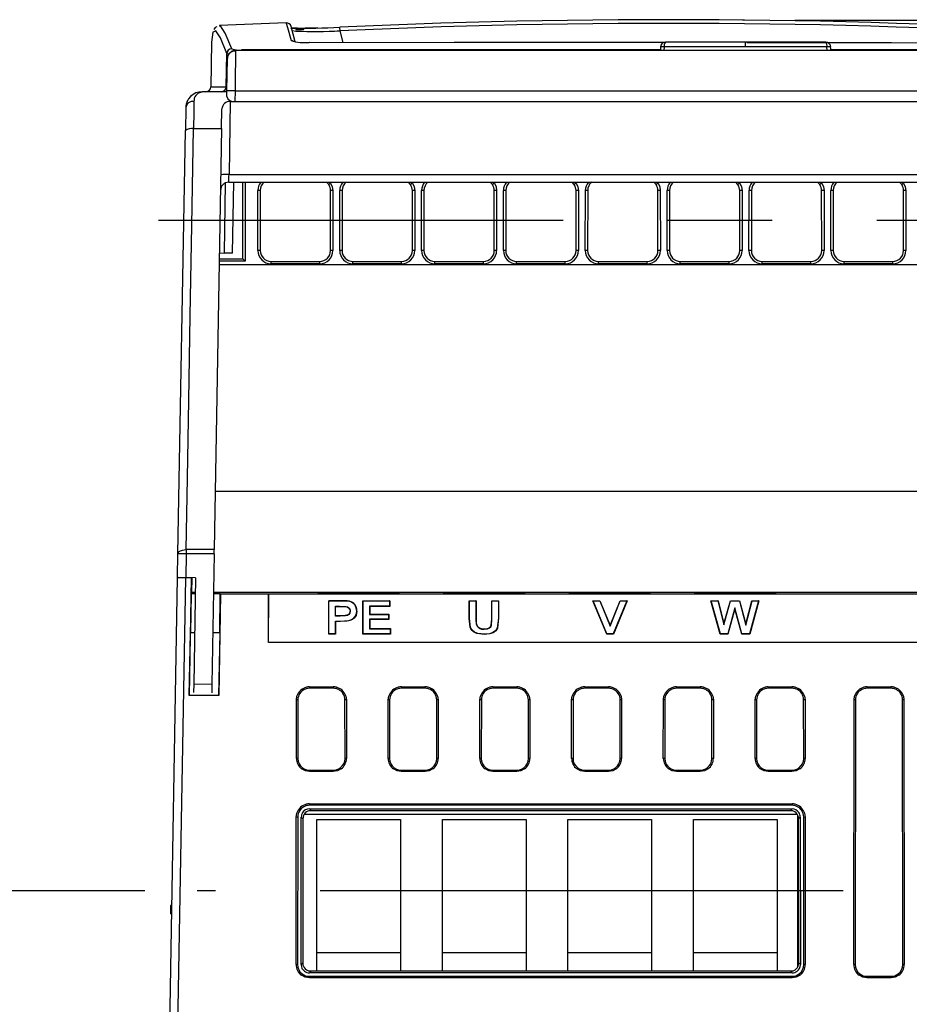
# Model space of a CAD drawing. Header units: millimetres. Extents: x 0 to 699, y 0 to 540.
# Tile 30 of 38: x 545 to 599, y 188 to 248. Entities that reach past the tile are written whole.
import ezdxf

# ---------------------------------------------------------------- set-up
doc = ezdxf.new("R2010")
doc.units = ezdxf.units.MM
doc.header["$LTSCALE"] = 2.5
doc.linetypes.add('CENTERX2', pattern=[20.32, 12.7, -2.54, 2.54, -2.54])
doc.layers.add('CENTER', color=40, linetype='CENTERX2')
doc.layers.add('DIMENSIONS', color=140, linetype='Continuous', lineweight=25)
doc.styles.add('SLDTEXTSTYLE0', font='TXT', dxfattribs={"width": 0.7})
doc.dimstyles.new('SLDDIMSTYLE0', dxfattribs={"dimtxt": 5.39502, "dimasz": 8.255, "dimexe": 0, "dimexo": 0.0625, "dimgap": 1.348755, "dimtad": 0, "dimtih": 1, "dimtoh": 1, "dimrnd": 1e-09, "dimzin": 12, "dimdsep": 46, "dimtxsty": 'SLDTEXTSTYLE0', "dimsah": 1, "dimcen": 0.09, "dimadec": 0, "dimazin": 3, "dimtfac": 1, "dimtofl": 0, "dimtmove": 0, "dimatfit": 3, "dimfxl": 0, "dimfrac": 2, "dimtolj": 1, "dimtzin": 12, "dimarcsym": 0})

# ---------------------------------------------------------------- blocks, each defined once
blk = doc.blocks.new('_D_15')
at = {"layer": 'DIMENSIONS'}
for p, q in [((592.178, 247.54), (676.376, 247.54)), ((668.438, 247.54), (668.438, 183.15)), ((660.422, 173.368), (658.611, 173.368)), ((658.611, 173.368), (658.611, 164.793)), ((676.454, 173.368), (678.266, 173.368)), ((678.266, 173.368), (678.266, 164.793)), ((658.611, 164.793), (660.422, 164.793)), ((678.266, 164.793), (676.454, 164.793)), ((668.438, 99.195), (668.438, 163.586)), ((626.069, 99.195), (676.376, 99.195))]:
    blk.add_line(p, q, dxfattribs=at)
for points in [[(668.438, 247.54), (667.168, 239.285), (669.708, 239.285)], [(668.438, 99.195), (669.708, 107.45), (667.168, 107.45)]]:
    blk.add_solid(points, dxfattribs=at)
at = {"layer": 'DIMENSIONS', "char_height": 5.2917, "attachment_point": 1, "style": 'SLDTEXTSTYLE0'}
for s, insert in [('148.3', (658.178, 181.397)), ('5.84', (660.422, 171.615))]:
    blk.add_mtext(s, dxfattribs=dict(at, insert=insert))
blk = doc.blocks.new('_D_17')
at = {"layer": 'DIMENSIONS'}
for p, q in [((552.71, 194.693), (529.341, 194.693)), ((537.279, 194.693), (537.279, 156.726)), ((529.263, 146.944), (527.451, 146.944)), ((527.451, 146.944), (527.451, 138.37)), ((545.295, 146.944), (547.106, 146.944)), ((547.106, 146.944), (547.106, 138.37)), ((527.451, 138.37), (529.263, 138.37)), ((547.106, 138.37), (545.295, 138.37)), ((537.279, 99.195), (537.279, 137.162)), ((552.299, 99.195), (529.341, 99.195))]:
    blk.add_line(p, q, dxfattribs=at)
for points in [[(537.279, 194.693), (536.009, 186.438), (538.549, 186.438)], [(537.279, 99.195), (538.549, 107.45), (536.009, 107.45)]]:
    blk.add_solid(points, dxfattribs=at)
at = {"layer": 'DIMENSIONS', "char_height": 5.2917, "attachment_point": 1, "style": 'SLDTEXTSTYLE0'}
for s, insert in [('95.5', (529.263, 154.973)), ('3.76', (529.263, 145.191))]:
    blk.add_mtext(s, dxfattribs=dict(at, insert=insert))

msp = doc.modelspace()

# ---------------------------------------------------------------- linework, layer by layer
at = {"color": 179, "linetype": 'Continuous', "lineweight": 18}
msp.add_line((589.003, 247.54), (589.235, 247.538), dxfattribs=at)
for p, q in [((557.231, 247.211), (557.215, 247.204)), ((557.251, 247.156), (557.239, 247.151)), ((561.295, 247.366), (557.248, 247.21)), ((561.84, 246.226), (561.592, 247.151)), ((561.66, 246.898), (561.879, 246.872)), ((564.378, 246.882), (564.561, 246.891)), ((564.747, 246.189), (564.561, 246.885)), ((556.762, 246.199), (556.714, 243.469)), ((558.219, 245.695), (558.218, 245.606)), ((620.149, 245.695), (558.219, 245.695)), ((584.243, 245.911), (584.229, 245.695)), ((589.184, 245.911), (584.243, 245.911)), ((589.184, 246.195), (584.313, 246.195)), ((589.184, 245.911), (589.184, 246.195)), ((594.055, 246.195), (589.184, 246.195)), ((594.125, 245.911), (589.184, 245.911)), ((594.139, 245.695), (594.125, 245.911)), ((557.653, 243.49), (557.687, 245.506)), ((557.685, 243.239), (557.719, 245.204)), ((556.719, 243.49), (557.653, 243.49)), ((557.679, 242.9), (557.685, 243.239)), ((558.185, 243.239), (558.173, 242.593)), ((558.185, 243.239), (620.183, 243.239)), ((556.113, 243.16), (556.192, 243.195)), ((557.684, 243.195), (556.192, 243.195)), ((555.192, 242.213), (555.168, 240.834)), ((557.37, 240.951), (557.391, 242.145)), ((557.898, 242.593), (557.821, 238.169)), ((557.898, 242.593), (558.173, 242.593)), ((558.173, 242.593), (620.194, 242.593)), ((554.72, 215.142), (555.168, 240.834)), ((555.668, 240.951), (557.37, 240.951)), ((557.37, 240.951), (556.924, 215.401)), ((557.821, 238.169), (620.546, 238.169)), ((557.539, 233.404), (557.613, 237.657)), ((557.805, 237.695), (620.563, 237.695)), ((558.038, 233.395), (558.113, 237.695)), ((558.66, 233.049), (558.656, 237.695)), ((558.799, 237.695), (558.803, 232.906)), ((563.871, 237.554), (563.737, 237.695)), ((563.938, 237.695), (563.99, 237.634)), ((568.841, 237.554), (568.707, 237.695)), ((568.908, 237.695), (568.96, 237.634)), ((573.811, 237.554), (573.677, 237.695)), ((573.878, 237.695), (573.93, 237.634)), ((578.781, 237.554), (578.647, 237.695)), ((578.848, 237.695), (578.9, 237.634)), ((583.751, 237.554), (583.617, 237.695)), ((583.818, 237.695), (583.87, 237.634)), ((588.721, 237.554), (588.587, 237.695)), ((588.788, 237.695), (588.84, 237.634)), ((593.691, 237.554), (593.557, 237.695)), ((593.758, 237.695), (593.81, 237.634)), ((598.661, 237.554), (598.527, 237.695)), ((598.728, 237.695), (598.78, 237.634)), ((559.57, 233.553), (559.574, 237.192)), ((559.717, 237.191), (559.714, 233.552)), ((563.984, 233.552), (563.981, 237.191)), ((564.124, 237.192), (564.127, 233.553)), ((564.54, 233.553), (564.544, 237.192)), ((564.687, 237.191), (564.684, 233.552)), ((568.954, 233.552), (568.951, 237.191)), ((569.094, 237.192), (569.097, 233.553)), ((569.51, 233.553), (569.514, 237.192)), ((569.657, 237.191), (569.654, 233.552)), ((573.924, 233.552), (573.921, 237.191)), ((574.064, 237.192), (574.067, 233.553)), ((574.48, 233.553), (574.484, 237.192)), ((574.627, 237.191), (574.624, 233.552)), ((578.894, 233.552), (578.891, 237.191)), ((579.034, 237.192), (579.037, 233.553)), ((579.45, 233.553), (579.454, 237.192)), ((579.597, 237.191), (579.594, 233.552)), ((583.864, 233.552), (583.861, 237.191)), ((584.004, 237.192), (584.007, 233.553)), ((584.42, 233.553), (584.424, 237.192)), ((584.567, 237.191), (584.564, 233.552)), ((588.834, 233.552), (588.831, 237.191)), ((588.974, 237.192), (588.977, 233.553)), ((589.39, 233.553), (589.394, 237.192)), ((589.537, 237.191), (589.534, 233.552)), ((593.804, 233.552), (593.801, 237.191)), ((593.944, 237.192), (593.947, 233.553)), ((594.36, 233.553), (594.364, 237.192)), ((594.507, 237.191), (594.504, 233.552)), ((598.774, 233.552), (598.771, 237.191)), ((598.914, 237.192), (598.917, 233.553)), ((557.239, 233.409), (557.539, 233.404)), ((558.038, 233.395), (557.539, 233.404)), ((621.142, 232.678), (557.226, 232.678)), ((558.803, 232.906), (557.23, 232.906)), ((557.232, 233.049), (558.66, 233.049)), ((560.369, 232.753), (560.369, 232.896)), ((560.369, 232.896), (563.329, 232.896)), ((563.329, 232.753), (560.369, 232.753)), ((563.329, 232.753), (563.329, 232.896)), ((565.339, 232.753), (565.339, 232.896)), ((565.339, 232.896), (568.299, 232.896)), ((568.299, 232.753), (565.339, 232.753)), ((568.299, 232.753), (568.299, 232.896)), ((570.309, 232.753), (570.309, 232.896)), ((570.309, 232.896), (573.269, 232.896)), ((573.269, 232.753), (570.309, 232.753)), ((573.269, 232.753), (573.269, 232.896)), ((575.279, 232.753), (575.279, 232.896)), ((575.279, 232.896), (578.239, 232.896)), ((578.239, 232.753), (575.279, 232.753)), ((578.239, 232.753), (578.239, 232.896)), ((580.249, 232.753), (580.249, 232.896)), ((580.249, 232.896), (583.209, 232.896)), ((583.209, 232.753), (580.249, 232.753)), ((583.209, 232.753), (583.209, 232.896)), ((585.219, 232.753), (585.219, 232.896)), ((585.219, 232.896), (588.179, 232.896)), ((588.179, 232.753), (585.219, 232.753)), ((588.179, 232.753), (588.179, 232.896)), ((590.189, 232.753), (590.189, 232.896)), ((590.189, 232.896), (593.149, 232.896)), ((593.149, 232.753), (590.189, 232.753)), ((593.149, 232.753), (593.149, 232.896)), ((595.159, 232.753), (595.159, 232.896)), ((595.159, 232.896), (598.119, 232.896)), ((598.119, 232.753), (595.159, 232.753)), ((598.119, 232.753), (598.119, 232.896)), ((621.382, 218.925), (556.986, 218.925)), ((554.695, 213.723), (554.72, 215.142)), ((555.22, 215.142), (555.195, 213.71)), ((555.22, 215.401), (555.22, 215.142)), ((556.924, 215.401), (555.22, 215.401)), ((556.92, 215.142), (555.22, 215.142)), ((556.92, 215.142), (556.781, 207.211)), ((556.92, 215.142), (556.924, 215.401)), ((554.214, 186.195), (554.695, 213.704)), ((554.695, 213.704), (554.695, 213.723)), ((554.714, 186.195), (555.194, 213.699)), ((555.531, 213.699), (555.194, 213.699)), ((555.794, 213.699), (555.195, 213.71)), ((555.531, 213.699), (555.406, 206.548)), ((555.531, 213.699), (555.533, 213.704)), ((555.566, 212.801), (555.582, 213.703)), ((555.794, 213.699), (555.682, 207.231)), ((555.542, 212.755), (555.525, 212.722)), ((555.778, 212.755), (555.542, 212.755)), ((555.564, 212.755), (555.565, 212.798)), ((555.566, 212.801), (555.565, 212.798)), ((555.779, 212.798), (555.565, 212.798)), ((555.779, 212.801), (555.566, 212.801)), ((557.245, 212.755), (556.878, 212.755)), ((621.489, 212.801), (556.879, 212.801)), ((557.202, 212.798), (556.879, 212.798)), ((557.245, 212.755), (557.202, 212.798)), ((557.202, 212.798), (557.202, 212.755)), ((555.525, 212.722), (555.475, 210.346)), ((555.777, 212.722), (555.525, 212.722)), ((557.278, 212.722), (556.877, 212.722)), ((557.3, 212.699), (557.193, 206.548)), ((557.255, 210.346), (557.278, 212.722)), ((557.3, 212.699), (557.278, 212.722)), ((560.213, 212.699), (557.3, 212.699)), ((560.213, 209.769), (560.236, 212.722)), ((560.213, 212.699), (560.236, 212.722)), ((560.213, 209.769), (560.213, 212.699)), ((560.236, 212.722), (618.132, 212.722)), ((563.87, 212.3), (564.598, 212.3)), ((563.87, 210.278), (563.87, 212.3)), ((563.87, 212.3), (563.886, 212.284)), ((563.886, 210.293), (563.886, 212.284)), ((564.598, 212.284), (563.886, 212.284)), ((564.598, 212.3), (564.598, 212.284)), ((565.13, 212.271), (565.126, 212.255)), ((565.939, 212.3), (567.587, 212.3)), ((565.939, 210.278), (565.939, 212.3)), ((565.939, 212.3), (565.955, 212.284)), ((565.955, 210.293), (565.955, 212.284)), ((565.955, 212.284), (567.572, 212.284)), ((567.587, 212.3), (567.572, 212.284)), ((567.572, 212.284), (567.572, 211.974)), ((567.587, 212.3), (567.587, 211.959)), ((572.402, 212.3), (572.823, 212.3)), ((572.402, 211.226), (572.402, 212.3)), ((572.402, 212.3), (572.418, 212.284)), ((572.418, 211.225), (572.418, 212.284)), ((572.418, 212.284), (572.807, 212.284)), ((572.823, 212.3), (572.807, 212.284)), ((572.807, 212.284), (572.807, 211.204)), ((572.823, 212.3), (572.823, 211.205)), ((573.77, 212.3), (574.19, 212.3)), ((573.77, 211.182), (573.77, 212.3)), ((573.77, 212.3), (573.785, 212.284)), ((573.785, 211.181), (573.785, 212.284)), ((573.785, 212.284), (574.175, 212.284)), ((574.19, 212.3), (574.175, 212.284)), ((574.175, 212.284), (574.175, 211.242)), ((574.19, 212.3), (574.19, 211.242)), ((579.899, 212.3), (580.337, 212.3)), ((580.754, 210.278), (579.899, 212.3)), ((579.899, 212.3), (579.923, 212.284)), ((580.764, 210.293), (579.923, 212.284)), ((579.923, 212.284), (580.327, 212.284)), ((580.337, 212.3), (580.327, 212.284)), ((580.327, 212.284), (580.969, 210.761)), ((580.337, 212.3), (580.969, 210.804)), ((580.969, 210.804), (581.566, 212.3)), ((580.969, 210.761), (581.576, 212.284)), ((581.98, 212.284), (581.15, 210.293)), ((582.003, 212.3), (581.16, 210.278)), ((581.566, 212.3), (582.003, 212.3)), ((581.566, 212.3), (581.576, 212.284)), ((581.576, 212.284), (581.98, 212.284)), ((582.003, 212.3), (581.98, 212.284)), ((587.081, 212.3), (587.509, 212.3)), ((587.643, 210.278), (587.081, 212.3)), ((587.081, 212.3), (587.102, 212.284)), ((587.655, 210.293), (587.102, 212.284)), ((587.102, 212.284), (587.497, 212.284)), ((587.509, 212.3), (587.497, 212.284)), ((587.497, 212.284), (587.87, 210.839)), ((587.509, 212.3), (587.87, 210.901)), ((587.87, 210.901), (588.258, 212.3)), ((587.87, 210.839), (588.27, 212.284)), ((588.258, 212.3), (588.816, 212.3)), ((588.258, 212.3), (588.27, 212.284)), ((588.27, 212.284), (588.804, 212.284)), ((588.816, 212.3), (588.804, 212.284)), ((588.804, 212.284), (589.203, 210.812)), ((588.816, 212.3), (589.203, 210.875)), ((589.203, 210.875), (589.564, 212.3)), ((589.203, 210.812), (589.576, 212.284)), ((589.971, 212.284), (589.427, 210.293)), ((589.992, 212.3), (589.439, 210.278)), ((589.564, 212.3), (589.992, 212.3)), ((589.564, 212.3), (589.576, 212.284)), ((589.576, 212.284), (589.971, 212.284)), ((589.992, 212.3), (589.971, 212.284)), ((564.276, 211.974), (564.533, 211.974)), ((564.276, 211.364), (564.276, 211.974)), ((564.276, 211.974), (564.291, 211.959)), ((564.291, 211.381), (564.291, 211.959)), ((564.291, 211.959), (564.533, 211.959)), ((564.533, 211.974), (564.533, 211.959)), ((565.184, 211.67), (565.168, 211.671)), ((567.572, 211.974), (566.344, 211.974)), ((566.344, 211.974), (566.344, 211.469)), ((566.36, 211.959), (566.344, 211.974)), ((566.36, 211.959), (566.36, 211.486)), ((567.587, 211.959), (566.36, 211.959)), ((567.587, 211.959), (567.572, 211.974)), ((588.537, 211.862), (588.102, 210.293)), ((588.536, 211.803), (588.114, 210.278)), ((588.536, 211.803), (588.537, 211.862)), ((588.949, 210.278), (588.536, 211.803)), ((588.961, 210.293), (588.537, 211.862)), ((564.291, 211.381), (564.276, 211.364)), ((564.566, 211.364), (564.276, 211.364)), ((564.276, 211.055), (564.595, 211.055)), ((564.276, 210.293), (564.276, 211.055)), ((564.291, 211.039), (564.276, 211.055)), ((564.566, 211.381), (564.291, 211.381)), ((564.595, 211.039), (564.291, 211.039)), ((564.291, 211.039), (564.291, 210.278)), ((564.566, 211.364), (564.566, 211.381)), ((564.595, 211.039), (564.595, 211.055)), ((566.36, 211.486), (566.344, 211.469)), ((566.344, 211.469), (567.502, 211.469)), ((567.502, 211.186), (566.344, 211.186)), ((566.344, 211.186), (566.344, 210.603)), ((566.36, 211.171), (566.344, 211.186)), ((566.36, 211.486), (567.517, 211.486)), ((566.36, 211.171), (566.36, 210.619)), ((567.517, 211.171), (566.36, 211.171)), ((567.517, 211.486), (567.502, 211.469)), ((567.502, 211.469), (567.502, 211.186)), ((567.517, 211.171), (567.502, 211.186)), ((567.517, 211.486), (567.517, 211.171)), ((572.418, 211.225), (572.402, 211.226)), ((572.823, 211.205), (572.807, 211.204)), ((573.77, 211.182), (573.785, 211.181)), ((574.19, 211.242), (574.175, 211.242)), ((555.408, 206.553), (555.475, 210.346)), ((555.736, 210.346), (555.475, 210.346)), ((557.255, 210.346), (556.836, 210.346)), ((557.255, 210.346), (557.189, 206.553)), ((566.36, 210.619), (566.344, 210.603)), ((566.344, 210.603), (567.607, 210.603)), ((566.36, 210.619), (567.622, 210.619)), ((567.622, 210.619), (567.607, 210.603)), ((567.607, 210.603), (567.607, 210.293)), ((567.622, 210.619), (567.622, 210.278)), ((572.841, 210.873), (572.826, 210.868)), ((580.969, 210.804), (580.969, 210.761)), ((587.87, 210.901), (587.87, 210.839)), ((589.203, 210.875), (589.203, 210.812)), ((618.155, 209.769), (560.213, 209.769)), ((563.87, 210.278), (563.886, 210.293)), ((564.291, 210.278), (563.87, 210.278)), ((564.276, 210.293), (563.886, 210.293)), ((564.276, 210.293), (564.291, 210.278)), ((565.939, 210.278), (565.955, 210.293)), ((567.622, 210.278), (565.939, 210.278)), ((567.607, 210.293), (565.955, 210.293)), ((567.607, 210.293), (567.622, 210.278)), ((580.754, 210.278), (580.764, 210.293)), ((581.16, 210.278), (580.754, 210.278)), ((581.15, 210.293), (580.764, 210.293)), ((581.15, 210.293), (581.16, 210.278)), ((587.643, 210.278), (587.655, 210.293)), ((588.114, 210.278), (587.643, 210.278)), ((588.102, 210.293), (587.655, 210.293)), ((588.102, 210.293), (588.114, 210.278)), ((588.949, 210.278), (588.961, 210.293)), ((589.439, 210.278), (588.949, 210.278)), ((589.427, 210.293), (588.961, 210.293)), ((589.439, 210.278), (589.427, 210.293)), ((555.682, 207.231), (555.673, 206.722)), ((556.781, 207.211), (555.682, 207.231)), ((556.781, 207.211), (556.772, 206.703)), ((562.712, 207.075), (564.146, 207.075)), ((562.712, 207.075), (562.712, 206.989)), ((564.146, 206.989), (562.712, 206.989)), ((564.146, 207.075), (564.146, 206.989)), ((568.282, 207.075), (569.716, 207.075)), ((568.282, 207.075), (568.282, 206.989)), ((569.716, 206.989), (568.282, 206.989)), ((569.716, 207.075), (569.716, 206.989)), ((573.852, 207.075), (575.286, 207.075)), ((573.852, 207.075), (573.852, 206.989)), ((575.286, 206.989), (573.852, 206.989)), ((575.286, 207.075), (575.286, 206.989)), ((579.422, 207.075), (580.856, 207.075)), ((579.422, 207.075), (579.422, 206.989)), ((580.856, 206.989), (579.422, 206.989)), ((580.856, 207.075), (580.856, 206.989)), ((584.992, 207.075), (586.426, 207.075)), ((584.992, 207.075), (584.992, 206.989)), ((586.426, 206.989), (584.992, 206.989)), ((586.426, 207.075), (586.426, 206.989)), ((590.562, 207.075), (591.996, 207.075)), ((590.562, 207.075), (590.562, 206.989)), ((591.996, 206.989), (590.562, 206.989)), ((591.996, 207.075), (591.996, 206.989)), ((596.567, 207.075), (598.001, 207.075)), ((596.567, 206.989), (596.567, 207.075)), ((598.001, 206.989), (596.567, 206.989)), ((598.001, 207.075), (598.001, 206.989)), ((555.406, 206.548), (555.408, 206.553)), ((557.193, 206.548), (555.406, 206.548)), ((557.189, 206.553), (555.408, 206.553)), ((557.193, 206.548), (557.189, 206.553)), ((561.909, 202.73), (561.913, 206.277)), ((561.999, 206.277), (561.996, 202.729)), ((564.862, 202.729), (564.859, 206.277)), ((564.945, 206.277), (564.948, 202.73)), ((567.479, 202.73), (567.483, 206.277)), ((567.569, 206.277), (567.566, 202.729)), ((570.432, 202.729), (570.429, 206.277)), ((570.515, 206.277), (570.518, 202.73)), ((573.049, 202.73), (573.053, 206.277)), ((573.139, 206.277), (573.136, 202.729)), ((576.002, 202.729), (575.999, 206.277)), ((576.085, 206.277), (576.088, 202.73)), ((578.619, 202.73), (578.623, 206.277)), ((578.709, 206.277), (578.706, 202.729)), ((581.572, 202.729), (581.569, 206.277)), ((581.655, 206.277), (581.658, 202.73)), ((584.189, 202.73), (584.193, 206.277)), ((584.279, 206.277), (584.276, 202.729)), ((587.142, 202.729), (587.139, 206.277)), ((587.225, 206.277), (587.228, 202.73)), ((589.759, 202.73), (589.763, 206.277)), ((589.849, 206.277), (589.846, 202.729)), ((592.712, 202.729), (592.709, 206.277)), ((592.795, 206.277), (592.798, 202.73)), ((595.753, 190.218), (595.768, 206.277)), ((595.854, 206.277), (595.839, 190.218)), ((598.729, 190.218), (598.714, 206.277)), ((598.8, 206.277), (598.815, 190.218)), ((562.707, 202.016), (564.15, 202.016)), ((562.707, 201.93), (562.707, 202.016)), ((564.15, 202.016), (564.15, 201.93)), ((568.277, 202.016), (569.72, 202.016)), ((568.277, 201.93), (568.277, 202.016)), ((569.72, 202.016), (569.72, 201.93)), ((573.847, 202.016), (575.29, 202.016)), ((573.847, 201.93), (573.847, 202.016)), ((575.29, 202.016), (575.29, 201.93)), ((579.417, 202.016), (580.86, 202.016)), ((579.417, 201.93), (579.417, 202.016)), ((580.86, 202.016), (580.86, 201.93)), ((584.987, 202.016), (586.43, 202.016)), ((584.987, 201.93), (584.987, 202.016)), ((586.43, 202.016), (586.43, 201.93)), ((590.557, 202.016), (592, 202.016)), ((590.557, 201.93), (590.557, 202.016)), ((592, 202.016), (592, 201.93)), ((564.15, 201.93), (562.707, 201.93)), ((569.72, 201.93), (568.277, 201.93)), ((575.29, 201.93), (573.847, 201.93)), ((580.86, 201.93), (579.417, 201.93)), ((586.43, 201.93), (584.987, 201.93)), ((592, 201.93), (590.557, 201.93)), ((562.706, 199.972), (592.002, 199.972)), ((562.706, 199.972), (562.706, 199.886)), ((592.002, 199.886), (562.706, 199.886)), ((562.706, 199.668), (592.002, 199.668)), ((562.706, 199.668), (562.806, 199.568)), ((591.902, 199.568), (592.002, 199.668)), ((592.002, 199.972), (592.002, 199.886)), ((561.898, 190.218), (561.906, 199.174)), ((561.992, 199.174), (561.984, 190.218)), ((562.197, 190.213), (562.206, 199.169)), ((562.306, 199.069), (562.206, 199.169)), ((562.306, 199.069), (562.298, 190.314)), ((592.328, 199.33), (562.38, 199.33)), ((592.042, 199.548), (562.666, 199.548)), ((563.155, 199.03), (568.233, 199.03)), ((563.155, 189.838), (563.155, 199.03)), ((568.233, 199.03), (568.233, 189.838)), ((570.775, 199.03), (575.853, 199.03)), ((570.775, 189.838), (570.775, 199.03)), ((575.853, 199.03), (575.853, 189.838)), ((578.395, 199.03), (583.473, 199.03)), ((578.395, 189.838), (578.395, 199.03)), ((583.473, 199.03), (583.473, 189.838)), ((586.015, 199.03), (591.093, 199.03)), ((586.015, 189.838), (586.015, 199.03)), ((591.093, 199.03), (591.093, 189.838)), ((592.364, 190.104), (592.364, 199.259)), ((592.502, 199.169), (592.402, 199.069)), ((592.41, 190.314), (592.402, 199.069)), ((592.502, 199.169), (592.51, 190.213)), ((592.724, 190.218), (592.715, 199.174)), ((592.802, 199.174), (592.81, 190.218)), ((554.349, 193.92), (554.284, 193.795)), ((554.284, 193.295), (554.284, 193.795)), ((554.284, 193.295), (554.338, 193.295)), ((568.233, 190.931), (563.155, 190.931)), ((575.853, 190.931), (570.775, 190.931)), ((583.473, 190.931), (578.395, 190.931)), ((591.093, 190.931), (586.015, 190.931)), ((562.197, 190.213), (562.298, 190.314)), ((592.41, 190.314), (592.51, 190.213)), ((562.644, 189.838), (563.155, 189.838)), ((562.797, 189.814), (562.696, 189.713)), ((592.012, 189.713), (562.696, 189.713)), ((562.696, 189.505), (592.012, 189.505)), ((562.696, 189.419), (562.696, 189.505)), ((563.155, 189.838), (568.233, 189.838)), ((568.233, 189.838), (570.775, 189.838)), ((570.775, 189.838), (575.853, 189.838)), ((575.853, 189.838), (578.395, 189.838)), ((578.395, 189.838), (583.473, 189.838)), ((583.473, 189.838), (586.015, 189.838)), ((586.015, 189.838), (591.093, 189.838)), ((591.093, 189.838), (592.064, 189.838)), ((592.012, 189.713), (591.911, 189.814)), ((592.012, 189.419), (592.012, 189.505)), ((596.551, 189.505), (598.017, 189.505)), ((596.551, 189.419), (596.551, 189.505)), ((598.017, 189.419), (598.017, 189.505)), ((592.012, 189.419), (562.696, 189.419)), ((598.017, 189.419), (596.551, 189.419))]:
    msp.add_line(p, q)
at = {"flags": 128}
for points in [[(556.862, 246.813), (556.838, 246.801), (556.762, 246.199)], [(557.687, 245.506), (557.301, 246.457), (557.018, 246.888), (556.862, 246.813)], [(557.073, 247.139), (556.974, 247.094), (556.891, 246.967)], [(557.981, 245.798), (557.593, 246.752), (557.306, 247.183), (557.251, 247.156)], [(561.292, 247.368), (561.291, 247.373), (561.295, 247.358)], [(561.295, 247.358), (561.368, 247.099), (561.586, 246.291)], [(561.557, 247.075), (561.593, 247.057), (561.823, 247.029)], [(561.823, 247.029), (561.863, 247.025), (562.131, 247.003), (562.304, 246.987), (562.344, 246.979), (562.35, 246.977), (562.352, 246.976), (562.353, 246.975), (562.354, 246.974), (562.354, 246.974), (562.355, 246.973), (562.355, 246.973), (562.355, 246.972), (562.355, 246.971), (562.353, 246.969), (562.349, 246.967), (562.296, 246.955), (562.158, 246.939), (561.869, 246.918)], [(563.209, 247.061), (563.13, 247.059), (562.781, 247.053), (562.598, 247.052), (562.55, 247.051), (562.524, 247.051), (562.517, 247.051), (562.514, 247.051), (562.514, 247.051), (562.513, 247.051), (562.513, 247.051), (562.513, 247.051), (562.513, 247.051), (562.513, 247.051), (562.513, 247.051), (562.513, 247.051), (562.513, 247.051), (562.513, 247.051), (562.513, 247.051), (562.514, 247.051), (562.514, 247.051), (562.515, 247.051), (562.554, 247.051), (562.556, 247.051), (562.558, 247.051), (562.558, 247.051), (562.558, 247.051), (562.558, 247.051), (562.558, 247.051), (562.558, 247.051), (562.558, 247.051), (562.558, 247.051), (562.558, 247.051), (562.558, 247.051), (562.558, 247.051), (562.558, 247.051), (562.558, 247.051), (562.554, 247.051), (562.548, 247.051), (562.493, 247.051), (562.433, 247.051)], [(558.218, 245.606), (558.216, 245.519), (558.209, 244.978), (558.199, 244.316), (558.193, 243.828), (558.185, 243.239)], [(584.012, 245.735), (578.957, 245.735), (568.745, 245.734), (558.58, 245.732)], [(562.687, 246.187), (571.481, 246.196), (580.318, 246.196), (584.308, 246.192)], [(562.696, 246.187), (562.694, 246.188), (562.687, 246.187)], [(584.023, 245.916), (584.016, 245.815), (584.008, 245.695)], [(584.023, 245.917), (584.017, 245.916), (584.023, 245.911)], [(589.258, 246.188), (598.034, 246.174), (606.869, 246.15), (615.661, 246.113)], [(594.345, 245.911), (594.351, 245.916), (594.319, 245.918), (594.259, 245.917), (594.203, 245.915), (594.125, 245.911)], [(594.359, 245.695), (594.353, 245.794), (594.345, 245.916)], [(619.787, 245.726), (609.626, 245.73), (599.425, 245.733), (594.356, 245.734)], [(557.816, 245.474), (557.76, 245.481), (557.687, 245.506)], [(555.692, 242.606), (555.682, 241.945), (555.668, 240.951)], [(555.22, 215.401), (555.296, 219.748), (555.379, 224.474), (555.469, 229.583), (555.565, 235.078), (555.668, 240.951)], [(563.99, 237.634), (564.09, 237.423), (564.124, 237.192)], [(568.96, 237.634), (569.06, 237.423), (569.094, 237.192)], [(573.93, 237.634), (574.03, 237.423), (574.064, 237.192)], [(578.9, 237.634), (579, 237.423), (579.034, 237.192)], [(583.87, 237.634), (583.97, 237.423), (584.004, 237.192)], [(588.84, 237.634), (588.94, 237.423), (588.974, 237.192)], [(593.81, 237.634), (593.91, 237.423), (593.944, 237.192)], [(598.78, 237.634), (598.88, 237.423), (598.914, 237.192)], [(554.72, 215.142), (554.756, 215.24), (554.794, 215.279), (554.868, 215.328), (554.989, 215.374), (555.09, 215.394), (555.22, 215.401)], [(565.694, 212.798), (566.521, 212.797), (567.255, 212.794), (567.813, 212.788), (568.132, 212.781), (568.177, 212.774), (567.943, 212.767), (567.455, 212.761), (566.767, 212.757), (565.958, 212.755), (565.694, 212.755), (564.867, 212.756), (564.133, 212.759), (563.575, 212.765), (563.255, 212.772), (563.21, 212.779), (563.445, 212.786), (563.933, 212.792), (564.621, 212.796), (565.43, 212.798), (565.694, 212.798)], [(573.314, 212.798), (574.141, 212.797), (574.875, 212.794), (575.433, 212.788), (575.752, 212.781), (575.797, 212.774), (575.563, 212.767), (575.075, 212.761), (574.387, 212.757), (573.578, 212.755), (573.314, 212.755), (572.487, 212.756), (571.753, 212.759), (571.195, 212.765), (570.875, 212.772), (570.83, 212.779), (571.065, 212.786), (571.553, 212.792), (572.241, 212.796), (573.05, 212.798), (573.314, 212.798)], [(580.934, 212.798), (581.761, 212.797), (582.495, 212.794), (583.053, 212.788), (583.372, 212.781), (583.417, 212.774), (583.183, 212.767), (582.695, 212.761), (582.007, 212.757), (581.198, 212.755), (580.934, 212.755), (580.107, 212.756), (579.373, 212.759), (578.815, 212.765), (578.495, 212.772), (578.45, 212.779), (578.685, 212.786), (579.173, 212.792), (579.861, 212.796), (580.67, 212.798), (580.934, 212.798)], [(588.554, 212.798), (589.381, 212.797), (590.115, 212.794), (590.673, 212.788), (590.992, 212.781), (591.037, 212.774), (590.803, 212.767), (590.315, 212.761), (589.627, 212.757), (588.818, 212.755), (588.554, 212.755), (587.727, 212.756), (586.993, 212.759), (586.435, 212.765), (586.115, 212.772), (586.07, 212.779), (586.305, 212.786), (586.793, 212.792), (587.481, 212.796), (588.29, 212.798), (588.554, 212.798)], [(564.533, 211.974), (564.91, 211.956), (565.01, 211.927), (565.091, 211.874), (565.149, 211.805), (565.181, 211.712), (565.184, 211.67)], [(564.533, 211.959), (564.91, 211.941), (565.006, 211.912), (565.083, 211.861), (565.138, 211.793), (565.166, 211.707), (565.168, 211.671)], [(565.168, 211.671), (565.133, 211.54), (565.068, 211.469), (564.976, 211.418), (564.867, 211.394), (564.566, 211.381)], [(565.184, 211.67), (565.158, 211.553), (565.099, 211.473), (565.006, 211.413), (564.894, 211.381), (564.566, 211.364)], [(565.589, 211.676), (565.536, 211.411), (565.413, 211.239), (565.261, 211.131), (565.067, 211.07), (564.595, 211.039)], [(564.595, 211.055), (564.964, 211.071), (565.177, 211.112), (565.331, 211.19), (565.48, 211.342), (565.557, 211.522), (565.573, 211.675)], [(565.589, 211.676), (565.581, 211.676), (565.573, 211.675)], [(573.323, 210.252), (572.86, 210.311), (572.668, 210.406), (572.529, 210.543), (572.453, 210.702), (572.402, 211.226)], [(573.323, 210.267), (572.933, 210.306), (572.73, 210.385), (572.575, 210.509), (572.48, 210.668), (572.418, 211.225)], [(573.312, 210.593), (573.519, 210.619), (573.623, 210.665), (573.7, 210.735), (573.741, 210.816), (573.77, 211.182)], [(573.312, 210.577), (573.519, 210.602), (573.629, 210.65), (573.711, 210.722), (573.755, 210.807), (573.785, 211.181)], [(574.19, 211.242), (574.122, 210.628), (574.021, 210.476), (573.857, 210.358), (573.643, 210.283), (573.323, 210.252)], [(574.175, 211.242), (574.105, 210.628), (574.004, 210.481), (573.844, 210.369), (573.635, 210.296), (573.323, 210.267)], [(573.312, 210.593), (573.312, 210.585), (573.312, 210.577)], [(573.323, 210.252), (573.323, 210.259), (573.323, 210.267)], [(561.913, 206.277), (561.946, 206.508), (562.047, 206.719)], [(564.811, 206.719), (564.912, 206.508), (564.945, 206.277)], [(567.483, 206.277), (567.516, 206.508), (567.617, 206.719)], [(570.381, 206.719), (570.482, 206.508), (570.515, 206.277)], [(573.053, 206.277), (573.086, 206.508), (573.187, 206.719)], [(575.951, 206.719), (576.052, 206.508), (576.085, 206.277)], [(578.623, 206.277), (578.656, 206.508), (578.757, 206.719)], [(581.521, 206.719), (581.622, 206.508), (581.655, 206.277)], [(584.193, 206.277), (584.226, 206.508), (584.327, 206.719)], [(587.091, 206.719), (587.192, 206.508), (587.225, 206.277)], [(589.763, 206.277), (589.796, 206.508), (589.897, 206.719)], [(592.661, 206.719), (592.762, 206.508), (592.795, 206.277)], [(595.768, 206.277), (595.801, 206.508), (595.902, 206.719)], [(598.666, 206.719), (598.767, 206.508), (598.8, 206.277)], [(562.707, 201.93), (562.455, 201.971), (562.228, 202.09)], [(564.629, 202.09), (564.403, 201.971), (564.15, 201.93)], [(568.277, 201.93), (568.025, 201.971), (567.798, 202.09)], [(570.199, 202.09), (569.973, 201.971), (569.72, 201.93)], [(573.847, 201.93), (573.595, 201.971), (573.368, 202.09)], [(575.769, 202.09), (575.543, 201.971), (575.29, 201.93)], [(579.417, 201.93), (579.165, 201.971), (578.938, 202.09)], [(581.339, 202.09), (581.113, 201.971), (580.86, 201.93)], [(584.987, 201.93), (584.735, 201.971), (584.508, 202.09)], [(586.909, 202.09), (586.683, 201.971), (586.43, 201.93)], [(590.557, 201.93), (590.305, 201.971), (590.078, 202.09)], [(592.479, 202.09), (592.253, 201.971), (592, 201.93)], [(561.906, 199.174), (561.94, 199.406), (562.04, 199.617)], [(592.667, 199.617), (592.768, 199.406), (592.802, 199.174)], [(562.696, 189.419), (562.443, 189.46), (562.217, 189.578)], [(592.491, 189.578), (592.264, 189.46), (592.012, 189.419)], [(596.551, 189.419), (596.298, 189.46), (596.072, 189.578)], [(598.496, 189.578), (598.269, 189.46), (598.017, 189.419)]]:
    msp.add_lwpolyline(points, dxfattribs=at)
for centre, radius, start, end in [((584.443, -185.967), 433.531, 86.13233, 92.63037), ((561.301, 247.072), 0.301, 15.03433, 92.0096), ((562.702, 278.251), 31.198, 268.00049, 273.39054), ((563.049, 280.111), 33.26, 267.98427, 272.60537), ((561.164, 246.783), 3.398, 1.72538, 5.46844), ((584.443, -186.024), 433.366, 86.13354, 92.62951), ((562.408, 249.109), 2.935, 253.73812, 275.44672), ((561.593, 245.991), 0.3, 56.41823, 91.22757), ((557.987, 245.498), 0.301, 91.16214, 178.52519), ((558.147, 245.236), 0.418, 80.20059, 159.04445), ((558.219, 245.195), 0.5, 90, 123.37971), ((558.435, 247.144), 1.42, 251.37685, 275.89635), ((558.657, 245.677), 0.0938, 144.36246, 168.78498), ((584.313, 245.895), 0.3, 90, 180), ((584.082, 244.043), 1.875, 85.07293, 91.79014), ((584.593, 245.975), 0.356, 141.78719, 190.34716), ((594.055, 245.895), 0.3, 0, 90), ((593.775, 245.975), 0.356, 349.65284, 38.21281), ((558.219, 245.195), 0.5, 138.92138, 179), ((556.419, 243.495), 0.3, 270.00013, 359.00013), ((557.353, 243.495), 0.3, 270.02584, 359.02705), ((557.935, 236.075), 7.168, 88.00162, 91.99838), ((556.192, 242.195), 1, 90, 179), ((556.192, 242.195), 1, 152.21963, 179), ((556.192, 242.195), 1, 123.33145, 142.84714), ((556.214, 242.647), 0.523, 101.027, 184.51143), ((558.116, 243.052), 0.463, 199.21137, 277.10062), ((555.645, 242.151), 0.457, 84.1394, 172.20647), ((557.86, 242.124), 0.47, 85.3576, 177.50656), ((555.542, 240.366), 0.599, 77.82801, 128.58684), ((557.655, 235.766), 2.409, 86.03796, 97.95839), ((455.249, 241.513), 102.627, 357.86826, 358.13296), ((557.805, 237.195), 0.5, 90, 179), ((560.303, 237.21), 0.73, 138.3187, 181.43152), ((560.366, 237.191), 0.649, 128.96184, 179.98516), ((574.299, 222.166), 18.588, 123.68241, 124.1253), ((563.322, 237.189), 0.658, 0.1262, 33.61504), ((565.273, 237.21), 0.73, 138.3187, 181.43152), ((565.336, 237.191), 0.649, 128.96184, 179.98516), ((579.269, 222.166), 18.588, 123.68241, 124.1253), ((568.292, 237.189), 0.658, 0.1262, 33.61504), ((570.243, 237.21), 0.73, 138.3187, 181.43152), ((570.306, 237.191), 0.649, 128.96184, 179.98516), ((584.239, 222.166), 18.588, 123.68241, 124.1253), ((573.262, 237.189), 0.658, 0.1262, 33.61504), ((575.213, 237.21), 0.73, 138.3187, 181.43152), ((575.276, 237.191), 0.649, 128.96184, 179.98516), ((589.209, 222.166), 18.588, 123.68241, 124.1253), ((578.232, 237.189), 0.658, 0.1262, 33.61504), ((580.183, 237.21), 0.73, 138.3187, 181.43152), ((580.246, 237.191), 0.649, 128.96184, 179.98516), ((594.179, 222.166), 18.588, 123.68241, 124.1253), ((583.202, 237.189), 0.658, 0.1262, 33.61504), ((585.153, 237.21), 0.73, 138.3187, 181.43152), ((585.216, 237.191), 0.649, 128.96184, 179.98516), ((599.149, 222.166), 18.588, 123.68241, 124.1253), ((588.172, 237.189), 0.658, 0.1262, 33.61504), ((590.123, 237.21), 0.73, 138.3187, 181.43152), ((590.186, 237.191), 0.649, 128.96184, 179.98516), ((604.119, 222.166), 18.588, 123.68241, 124.1253), ((593.142, 237.189), 0.658, 0.1262, 33.61504), ((595.093, 237.21), 0.73, 138.3187, 181.43152), ((595.156, 237.191), 0.649, 128.96184, 179.98516), ((609.089, 222.166), 18.588, 123.68241, 124.1253), ((598.112, 237.189), 0.658, 0.1262, 33.61504), ((559.563, 221.839), 15.353, 89.4258, 89.96073), ((564.135, 221.839), 15.353, 90.03927, 90.5742), ((564.533, 221.839), 15.353, 89.4258, 89.96073), ((569.105, 221.839), 15.353, 90.03927, 90.5742), ((569.503, 221.839), 15.353, 89.4258, 89.96073), ((574.075, 221.839), 15.353, 90.03927, 90.5742), ((574.473, 221.839), 15.353, 89.4258, 89.96073), ((579.045, 221.839), 15.353, 90.03927, 90.5742), ((579.443, 221.839), 15.353, 89.4258, 89.96073), ((584.015, 221.839), 15.353, 90.03927, 90.5742), ((584.413, 221.839), 15.353, 89.4258, 89.96073), ((588.985, 221.839), 15.353, 90.03927, 90.5742), ((589.383, 221.839), 15.353, 89.4258, 89.96073), ((593.955, 221.839), 15.353, 90.03927, 90.5742), ((594.353, 221.839), 15.353, 89.4258, 89.96073), ((598.925, 221.839), 15.353, 90.03927, 90.5742), ((560.368, 233.551), 0.798, 179.88612, 270.00896), ((559.56, 218.2), 15.353, 89.4258, 89.96073), ((560.37, 233.552), 0.657, 180.0389, 269.84278), ((563.329, 233.551), 0.798, 269.99104, 0.11388), ((563.327, 233.553), 0.657, 270.16645, 359.95187), ((564.138, 218.2), 15.353, 90.03927, 90.5742), ((565.338, 233.551), 0.798, 179.88612, 270.00896), ((564.53, 218.2), 15.353, 89.4258, 89.96073), ((565.34, 233.552), 0.657, 180.0389, 269.84278), ((568.299, 233.551), 0.798, 269.99104, 0.11388), ((568.297, 233.553), 0.657, 270.16645, 359.95187), ((569.108, 218.2), 15.353, 90.03927, 90.5742), ((570.308, 233.551), 0.798, 179.88612, 270.00896), ((569.5, 218.2), 15.353, 89.4258, 89.96073), ((570.31, 233.552), 0.657, 180.0389, 269.84278), ((573.269, 233.551), 0.798, 269.99104, 0.11388), ((573.267, 233.553), 0.657, 270.16645, 359.95187), ((574.078, 218.2), 15.353, 90.03927, 90.5742), ((575.278, 233.551), 0.798, 179.88612, 270.00896), ((574.47, 218.2), 15.353, 89.4258, 89.96073), ((575.28, 233.552), 0.657, 180.0389, 269.84278), ((578.239, 233.551), 0.798, 269.99104, 0.11388), ((578.237, 233.553), 0.657, 270.16645, 359.95187), ((579.048, 218.2), 15.353, 90.03927, 90.5742), ((580.248, 233.551), 0.798, 179.88612, 270.00896), ((579.44, 218.2), 15.353, 89.4258, 89.96073), ((580.25, 233.552), 0.657, 180.0389, 269.84278), ((583.209, 233.551), 0.798, 269.99104, 0.11388), ((583.207, 233.553), 0.657, 270.16645, 359.95187), ((584.018, 218.2), 15.353, 90.03927, 90.5742), ((585.218, 233.551), 0.798, 179.88612, 270.00896), ((584.41, 218.2), 15.353, 89.4258, 89.96073), ((585.22, 233.552), 0.657, 180.0389, 269.84278), ((588.179, 233.551), 0.798, 269.99104, 0.11388), ((588.177, 233.553), 0.657, 270.16645, 359.95187), ((588.988, 218.2), 15.353, 90.03927, 90.5742), ((590.188, 233.551), 0.798, 179.88612, 270.00896), ((589.38, 218.2), 15.353, 89.4258, 89.96073), ((590.19, 233.552), 0.657, 180.0389, 269.84278), ((593.149, 233.551), 0.798, 269.99104, 0.11388), ((593.147, 233.553), 0.657, 270.16645, 359.95187), ((593.958, 218.2), 15.353, 90.03927, 90.5742), ((595.158, 233.551), 0.798, 179.88612, 270.00896), ((594.35, 218.2), 15.353, 89.4258, 89.96073), ((595.16, 233.552), 0.657, 180.0389, 269.84278), ((598.119, 233.551), 0.798, 269.99104, 0.11388), ((598.117, 233.553), 0.657, 270.16645, 359.95187), ((598.928, 218.2), 15.353, 90.03927, 90.5742), ((554.97, 207.978), 7.168, 88.00162, 91.99838), ((564.688, 209.074), 3.227, 82.13156, 91.59276), ((564.681, 208.938), 3.346, 82.35543, 91.41629), ((565.008, 211.702), 0.566, 357.30662, 77.96294), ((565.009, 211.703), 0.581, 357.33868, 77.9724), ((575.075, 211.161), 2.268, 178.90168, 187.4142), ((575.087, 211.162), 2.265, 178.89954, 187.32773), ((573.245, 211.016), 0.444, 199.35694, 278.73089), ((573.244, 211.015), 0.428, 199.45262, 279.13189), ((562.711, 206.278), 0.797, 89.8805, 146.37353), ((562.715, 206.27), 0.719, 90.19849, 146.05046), ((564.147, 206.278), 0.797, 33.62651, 90.11946), ((564.143, 206.27), 0.719, 33.9507, 89.80035), ((568.281, 206.278), 0.797, 89.8805, 146.37353), ((568.285, 206.27), 0.719, 90.19849, 146.05046), ((569.717, 206.278), 0.797, 33.62651, 90.11946), ((569.713, 206.27), 0.719, 33.9507, 89.80035), ((573.851, 206.278), 0.797, 89.8805, 146.37353), ((573.855, 206.27), 0.719, 90.19849, 146.05046), ((575.287, 206.278), 0.797, 33.62651, 90.11946), ((575.283, 206.27), 0.719, 33.9507, 89.80035), ((579.421, 206.278), 0.797, 89.8805, 146.37353), ((579.425, 206.27), 0.719, 90.19849, 146.05046), ((580.857, 206.278), 0.797, 33.62651, 90.11946), ((580.853, 206.27), 0.719, 33.9507, 89.80035), ((584.991, 206.278), 0.797, 89.8805, 146.37353), ((584.995, 206.27), 0.719, 90.19849, 146.05046), ((586.427, 206.278), 0.797, 33.62651, 90.11946), ((586.423, 206.27), 0.719, 33.9507, 89.80035), ((590.561, 206.278), 0.797, 89.8805, 146.37353), ((590.565, 206.27), 0.719, 90.19849, 146.05046), ((591.997, 206.278), 0.797, 33.62651, 90.11946), ((591.993, 206.27), 0.719, 33.9507, 89.80035), ((596.566, 206.278), 0.797, 89.8805, 146.37353), ((596.57, 206.27), 0.719, 90.19849, 146.05046), ((598.002, 206.278), 0.797, 33.62651, 90.11946), ((597.998, 206.27), 0.719, 33.9507, 89.80035), ((561.898, 189.735), 16.542, 89.65099, 89.95013), ((562.714, 206.275), 0.715, 146.37955, 179.87818), ((550.972, 190.108), 19.965, 56.06098, 56.30917), ((575.886, 190.108), 19.965, 123.69083, 123.93902), ((564.143, 206.275), 0.716, 0.1236, 33.61866), ((564.96, 189.735), 16.542, 90.04987, 90.34901), ((567.468, 189.735), 16.542, 89.65099, 89.95013), ((568.284, 206.275), 0.715, 146.37955, 179.87818), ((556.542, 190.108), 19.965, 56.06098, 56.30917), ((581.456, 190.108), 19.965, 123.69083, 123.93902), ((569.713, 206.275), 0.716, 0.1236, 33.61866), ((570.53, 189.735), 16.542, 90.04987, 90.34901), ((573.038, 189.735), 16.542, 89.65099, 89.95013), ((573.854, 206.275), 0.715, 146.37955, 179.87818), ((562.112, 190.108), 19.965, 56.06098, 56.30917), ((587.026, 190.108), 19.965, 123.69083, 123.93902), ((575.283, 206.275), 0.716, 0.1236, 33.61866), ((576.1, 189.735), 16.542, 90.04987, 90.34901), ((578.608, 189.735), 16.542, 89.65099, 89.95013), ((579.424, 206.275), 0.715, 146.37955, 179.87818), ((567.682, 190.108), 19.965, 56.06098, 56.30917), ((592.596, 190.108), 19.965, 123.69083, 123.93902), ((580.853, 206.275), 0.716, 0.1236, 33.61866), ((581.67, 189.735), 16.542, 90.04987, 90.34901), ((584.178, 189.735), 16.542, 89.65099, 89.95013), ((584.994, 206.275), 0.715, 146.37955, 179.87818), ((573.252, 190.108), 19.965, 56.06098, 56.30917), ((598.166, 190.108), 19.965, 123.69083, 123.93902), ((586.423, 206.275), 0.716, 0.1236, 33.61866), ((587.24, 189.735), 16.542, 90.04987, 90.34901), ((589.748, 189.735), 16.542, 89.65099, 89.95013), ((590.564, 206.275), 0.715, 146.37955, 179.87818), ((578.822, 190.108), 19.965, 56.06098, 56.30917), ((603.736, 190.108), 19.965, 123.69083, 123.93902), ((591.993, 206.275), 0.716, 0.1236, 33.61866), ((592.81, 189.735), 16.542, 90.04987, 90.34901), ((595.753, 189.735), 16.542, 89.65099, 89.95013), ((596.569, 206.275), 0.715, 146.37955, 179.87818), ((584.827, 190.108), 19.965, 56.06098, 56.30917), ((609.741, 190.108), 19.965, 123.69083, 123.93902), ((597.998, 206.275), 0.716, 0.1236, 33.61866), ((598.815, 189.735), 16.542, 90.04987, 90.34901), ((562.706, 202.727), 0.797, 179.82956, 233.17549), ((561.895, 186.188), 16.542, 89.65099, 89.95013), ((562.713, 202.731), 0.718, 180.10455, 232.89204), ((564.144, 202.731), 0.718, 307.11492, 359.88849), ((564.152, 202.727), 0.797, 306.82458, 0.17037), ((564.963, 186.188), 16.542, 90.04987, 90.34901), ((568.276, 202.727), 0.797, 179.82956, 233.17549), ((567.465, 186.188), 16.542, 89.65099, 89.95013), ((568.283, 202.731), 0.718, 180.10455, 232.89204), ((569.714, 202.731), 0.718, 307.11492, 359.88849), ((569.722, 202.727), 0.797, 306.82458, 0.17037), ((570.533, 186.188), 16.542, 90.04987, 90.34901), ((573.846, 202.727), 0.797, 179.82956, 233.17549), ((573.035, 186.188), 16.542, 89.65099, 89.95013), ((573.853, 202.731), 0.718, 180.10455, 232.89204), ((575.284, 202.731), 0.718, 307.11492, 359.88849), ((575.292, 202.727), 0.797, 306.82458, 0.17037), ((576.103, 186.188), 16.542, 90.04987, 90.34901), ((579.416, 202.727), 0.797, 179.82956, 233.17549), ((578.605, 186.188), 16.542, 89.65099, 89.95013), ((579.423, 202.731), 0.718, 180.10455, 232.89204), ((580.854, 202.731), 0.718, 307.11492, 359.88849), ((580.862, 202.727), 0.797, 306.82458, 0.17037), ((581.673, 186.188), 16.542, 90.04987, 90.34901), ((584.986, 202.727), 0.797, 179.82956, 233.17549), ((584.175, 186.188), 16.542, 89.65099, 89.95013), ((584.993, 202.731), 0.718, 180.10455, 232.89204), ((586.424, 202.731), 0.718, 307.11492, 359.88849), ((586.432, 202.727), 0.797, 306.82458, 0.17037), ((587.243, 186.188), 16.542, 90.04987, 90.34901), ((590.556, 202.727), 0.797, 179.82956, 233.17549), ((589.745, 186.188), 16.542, 89.65099, 89.95013), ((590.563, 202.731), 0.718, 180.10455, 232.89204), ((591.994, 202.731), 0.718, 307.11492, 359.88849), ((592.002, 202.727), 0.797, 306.82458, 0.17037), ((592.813, 186.188), 16.542, 90.04987, 90.34901), ((584.133, 185.654), 27.386, 142.93754, 143.11784), ((562.708, 202.731), 0.715, 233.22926, 269.9256), ((564.149, 202.732), 0.715, 270.08171, 306.76343), ((542.724, 185.654), 27.386, 36.88216, 37.06246), ((589.703, 185.654), 27.386, 142.93754, 143.11784), ((568.278, 202.731), 0.715, 233.22926, 269.9256), ((569.719, 202.732), 0.715, 270.08171, 306.76343), ((548.294, 185.654), 27.386, 36.88216, 37.06246), ((595.273, 185.654), 27.386, 142.93754, 143.11784), ((573.848, 202.731), 0.715, 233.22926, 269.9256), ((575.289, 202.732), 0.715, 270.08171, 306.76343), ((553.864, 185.654), 27.386, 36.88216, 37.06246), ((600.843, 185.654), 27.386, 142.93754, 143.11784), ((579.418, 202.731), 0.715, 233.22926, 269.9256), ((580.859, 202.732), 0.715, 270.08171, 306.76343), ((559.434, 185.654), 27.386, 36.88216, 37.06246), ((606.413, 185.654), 27.386, 142.93754, 143.11784), ((584.988, 202.731), 0.715, 233.22926, 269.9256), ((586.429, 202.732), 0.715, 270.08171, 306.76343), ((565.004, 185.654), 27.386, 36.88216, 37.06246), ((611.983, 185.654), 27.386, 142.93754, 143.11784), ((590.558, 202.731), 0.715, 233.22926, 269.9256), ((591.999, 202.732), 0.715, 270.08171, 306.76343), ((570.574, 185.654), 27.386, 36.88216, 37.06246), ((562.704, 199.175), 0.797, 89.8805, 146.37353), ((550.965, 183.005), 19.965, 56.06098, 56.30917), ((562.708, 199.167), 0.719, 90.19849, 146.05046), ((562.706, 199.166), 0.502, 90.0102, 146.09964), ((592.004, 199.175), 0.797, 33.62651, 90.11946), ((592, 199.167), 0.719, 33.9507, 89.80035), ((592.002, 199.166), 0.501, 33.87934, 90.01082), ((603.742, 183.005), 19.965, 123.69083, 123.93902), ((561.892, 182.632), 16.542, 89.65099, 89.95013), ((562.708, 199.172), 0.715, 146.37955, 179.87818), ((562.706, 199.169), 0.501, 146.38474, 179.95321), ((592.002, 199.169), 0.5, 0.04054, 33.62151), ((592, 199.172), 0.716, 0.1236, 33.61866), ((592.816, 182.632), 16.542, 90.04987, 90.34901), ((562.694, 190.216), 0.797, 179.82956, 233.17549), ((561.883, 173.676), 16.542, 89.65099, 89.95013), ((562.702, 190.219), 0.718, 180.10455, 232.89204), ((562.699, 190.212), 0.501, 179.92094, 232.89612), ((592.009, 190.212), 0.502, 307.11459, 0.06834), ((592.006, 190.219), 0.718, 307.11492, 359.88849), ((592.013, 190.216), 0.797, 306.82458, 0.17037), ((592.824, 173.676), 16.542, 90.04987, 90.34901), ((596.549, 190.216), 0.797, 179.82956, 233.17549), ((595.738, 173.676), 16.542, 89.65099, 89.95013), ((596.557, 190.219), 0.718, 180.10455, 232.89204), ((598.011, 190.219), 0.718, 307.11492, 359.88849), ((598.018, 190.216), 0.797, 306.82458, 0.17037), ((598.829, 173.676), 16.542, 90.04987, 90.34901), ((584.122, 173.142), 27.386, 142.93754, 143.11784), ((562.697, 190.22), 0.715, 233.22926, 269.9256), ((562.696, 190.213), 0.5, 233.24235, 270.03455), ((592.012, 190.213), 0.5, 269.95282, 306.77028), ((592.011, 190.22), 0.715, 270.08171, 306.76343), ((570.586, 173.142), 27.386, 36.88216, 37.06246), ((617.977, 173.142), 27.386, 142.93754, 143.11784), ((596.552, 190.22), 0.715, 233.22926, 269.9256), ((598.016, 190.22), 0.715, 270.08171, 306.76343), ((576.591, 173.142), 27.386, 36.88216, 37.06246)]:
    msp.add_arc(centre, radius, start, end)
for centre, major_axis, ratio, start_param, end_param in [((558.803, 232.901), (0.3, -0.3), 0.008727, 1.579515, 2.07765), ((555.195, 213.714), (0.5, -0.009), 0.008731, 3.141593, 4.712084), ((555.195, 213.704), (0.5, 0), 0.008728, 3.14144, 4.711932), ((562.807, 199.067), (0.426, -0.263), 0.997962, 2.125345, 3.693402), ((591.901, 199.067), (0.426, 0.263), 0.997962, 5.731376, 7.299433), ((562.799, 190.315), (0.309, 0.396), 0.99624, 2.234797, 3.802854), ((591.909, 190.315), (-0.309, 0.396), 0.99624, 2.480331, 4.048388)]:
    msp.add_ellipse(centre, major_axis=major_axis, ratio=ratio, start_param=start_param, end_param=end_param)
at = {"layer": 'CENTER'}
for p, q in [((628.902, 235.371), (553.548, 235.371)), ((595.102, 194.693), (555.885, 194.693))]:
    msp.add_line(p, q, dxfattribs=at)

# ---------------------------------------------------------------- dimensions: what is measured, and where the dimension line sits
at = {"layer": 'DIMENSIONS'}
for base, p1, p2, picture, middle in [((668.4382, 99.1951), (589.0029, 247.5404), (622.8941, 99.1951), '_D_15', (668.4382, 173.3678)), ((537.279, 99.195), (555.885, 194.693), (555.474, 99.195), '_D_17', (537.279, 146.944))]:
    dim = msp.add_linear_dim(base=base, p1=p1, p2=p2, angle=90, dimstyle='SLDDIMSTYLE0', dxfattribs=at)
    dim.commit()
    dim.dimension.update_dxf_attribs({"geometry": picture, "text_midpoint": middle, "dimtype": 160})

doc.saveas('drawing.dxf')
